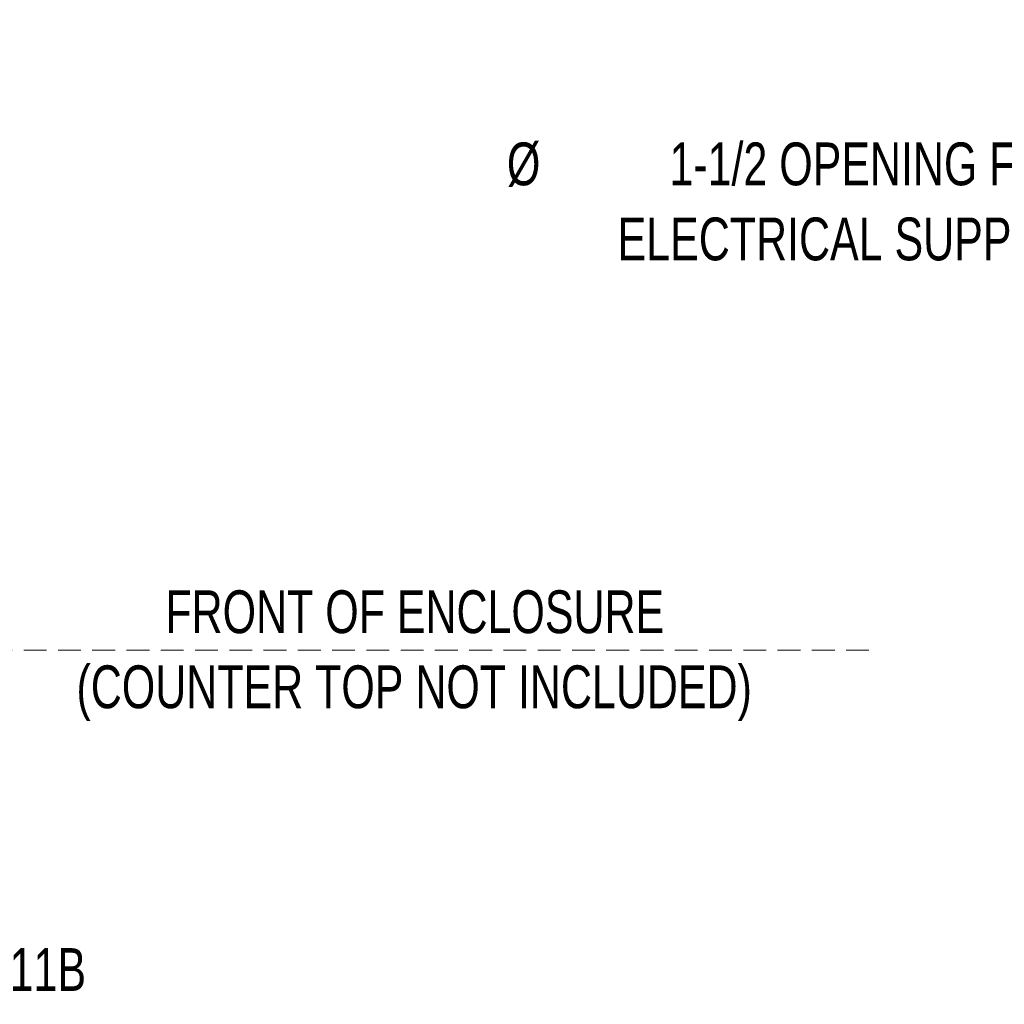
# Model space of a CAD drawing. Header units: inches. Extents: x 36 to 211, y 21 to 146.
# Tile 35 of 53: x 122 to 156, y 92 to 126. Entities that reach past the tile are written whole.
import ezdxf

# ---------------------------------------------------------------- set-up
doc = ezdxf.new("R2010")
doc.units = ezdxf.units.IN
doc.header["$LTSCALE"] = 16
doc.header["$MEASUREMENT"] = 0
doc.linetypes.add('HIDDEN', pattern=[0.075, 0.05, -0.025])
doc.layers.add('FORMAT', color=7, linetype='Continuous')
doc.styles.add('SLDTEXTSTYLE0', font='TXT', dxfattribs={"width": 0.75})
doc.dimstyles.new('SLDDIMSTYLE1', dxfattribs={"dimtxt": 1.5, "dimasz": 2.08, "dimexe": 0, "dimexo": 0.0625, "dimgap": 0.375, "dimtad": 0, "dimtih": 1, "dimtoh": 1, "dimdec": 0, "dimrnd": 1e-09, "dimzin": 12, "dimdsep": 46, "dimlunit": 5, "dimtxsty": 'SLDTEXTSTYLE0', "dimsah": 1, "dimcen": 0.09, "dimadec": 0, "dimazin": 3, "dimtfac": 1, "dimtdec": 0, "dimtofl": 0, "dimtmove": 0, "dimatfit": 3, "dimfxl": 1, "dimfrac": 2, "dimtolj": 1, "dimtzin": 12, "dimarcsym": 0})

# ---------------------------------------------------------------- blocks, each defined once
blk = doc.blocks.new('_D_6')
at = {"layer": 'FORMAT'}
for p, q in [((106.584, 126.358), (120.332, 126.358)), ((118.332, 126.358), (118.332, 116.524)), ((118.332, 104.265), (118.332, 114.099))]:
    blk.add_line(p, q, dxfattribs=at)
for points in [[(118.332, 126.358), (118.012, 124.278), (118.652, 124.278)], [(118.332, 104.265), (118.652, 106.345), (118.012, 106.345)]]:
    blk.add_solid(points, dxfattribs=at)
at = {"layer": 'FORMAT', "insert": (117.192, 116.033), "char_height": 1.5, "attachment_point": 1, "style": 'SLDTEXTSTYLE0'}
blk.add_mtext('6B', dxfattribs=at)
blk = doc.blocks.new('_D_7')
at = {"layer": 'FORMAT'}
for p, q in [((118.332, 96.161), (118.332, 104.265)), ((104.604, 96.161), (120.332, 96.161)), ((118.332, 93.103), (118.332, 96.161)), ((120.332, 93.103), (118.332, 93.103))]:
    blk.add_line(p, q, dxfattribs=at)
for points in [[(118.332, 104.265), (118.012, 102.185), (118.652, 102.185)], [(118.332, 96.161), (118.652, 98.241), (118.012, 98.241)]]:
    blk.add_solid(points, dxfattribs=at)
at = {"layer": 'FORMAT', "insert": (121.358, 93.824), "char_height": 1.5, "attachment_point": 1, "style": 'SLDTEXTSTYLE0'}
blk.add_mtext('11B', dxfattribs=at)
blk = doc.blocks.new('SW_NOTE_0_4')
at = {"layer": 'FORMAT', "color": 0, "char_height": 1.5, "attachment_point": 2, "style": 'SLDTEXTSTYLE0'}
for s, insert in [('FRONT OF ENCLOSURE', (10.336, 1.934)), ('(COUNTER TOP NOT INCLUDED)', (10.315, -0.696))]:
    blk.add_mtext(s, dxfattribs=dict(at, insert=insert))
blk = doc.blocks.new('SW_NOTE_0_8')
at = {"layer": 'FORMAT', "color": 0, "char_height": 1.5, "attachment_point": 3, "style": 'SLDTEXTSTYLE0'}
for s, insert in [('%%c', (-19.396, 1.77)), ('1-1/2 OPENING FOR', (-0.498, 1.77)), ('ELECTRICAL SUPPLY', (-1.056, -0.86))]:
    blk.add_mtext(s, dxfattribs=dict(at, insert=insert))

msp = doc.modelspace()

# ---------------------------------------------------------------- linework, layer by layer
at = {"layer": 'FORMAT', "linetype": 'HIDDEN', "lineweight": 18}
msp.add_line((151.451, 104.265), (41.243, 104.265), dxfattribs=at)

# ---------------------------------------------------------------- block references
at = {"layer": 'FORMAT'}
for name, p in [('SW_NOTE_0_8', (159.338, 120.285)), ('SW_NOTE_0_4', (125.209, 104.427))]:
    msp.add_blockref(name, p, dxfattribs=at)

# ---------------------------------------------------------------- dimensions: what is measured, and where the dimension line sits
for base, p1, p2, text, picture, middle in [((118.332, 126.358), (151.451, 104.265), (105.784, 126.358), '6B', '_D_6', (118.332, 115.312)), ((118.332, 104.265), (103.804, 96.161), (151.451, 104.265), '11B', '_D_7', (118.332, 93.103))]:
    dim = msp.add_linear_dim(base=base, p1=p1, p2=p2, angle=90, text=text, dimstyle='SLDDIMSTYLE1', dxfattribs=at)
    dim.commit()
    dim.dimension.update_dxf_attribs({"geometry": picture, "text_midpoint": middle, "dimtype": 160})

doc.saveas('drawing.dxf')
